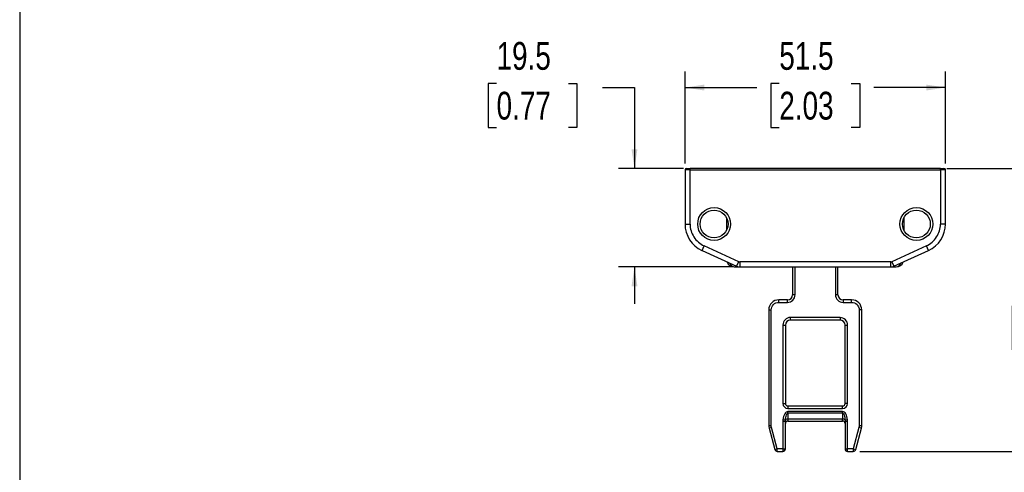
# Model space of a CAD drawing. Header units: millimetres. Extents: x 0 to 559, y 0 to 432.
# Tile 2 of 23: x 0 to 195, y 140 to 229. Entities that reach past the tile are written whole.
import ezdxf

# ---------------------------------------------------------------- set-up
doc = ezdxf.new("R2010")
doc.units = ezdxf.units.MM
doc.layers.add('DIMENSIONS', color=140, linetype='Continuous', lineweight=25)
doc.styles.add('SLDTEXTSTYLE0', font='TXT', dxfattribs={"width": 0.75})
doc.dimstyles.new('SLDDIMSTYLE0', dxfattribs={"dimtxt": 5.5, "dimasz": 3.81, "dimexe": 0, "dimexo": 0.0625, "dimgap": 1.375, "dimtad": 0, "dimtih": 1, "dimtoh": 1, "dimdec": 1, "dimrnd": 1e-09, "dimzin": 4, "dimdsep": 46, "dimtxsty": 'SLDTEXTSTYLE0', "dimsah": 1, "dimcen": 0.09, "dimadec": 0, "dimazin": 1, "dimtfac": 1, "dimtdec": 1, "dimtofl": 0, "dimtmove": 0, "dimatfit": 3, "dimfxl": 0, "dimfrac": 2, "dimtolj": 1, "dimtzin": 12, "dimarcsym": 0})
doc.dimstyles.new('SLDDIMSTYLE1', dxfattribs={"dimtxt": 5.5, "dimasz": 3.81, "dimexe": 0, "dimexo": 0.0625, "dimgap": 1.375, "dimtad": 0, "dimtih": 1, "dimtoh": 1, "dimdec": 1, "dimrnd": 1e-09, "dimzin": 12, "dimdsep": 46, "dimtxsty": 'SLDTEXTSTYLE0', "dimsah": 1, "dimcen": 0.09, "dimadec": 0, "dimazin": 3, "dimtfac": 1, "dimtdec": 1, "dimtmove": 0, "dimatfit": 0, "dimfxl": 0, "dimfrac": 2, "dimtolj": 1, "dimtzin": 12, "dimarcsym": 0})
doc.dimstyles.new('SLDDIMSTYLE5', dxfattribs={"dimtxt": 5.5, "dimasz": 3.81, "dimexe": 0, "dimexo": 0.0625, "dimgap": 1.375, "dimtad": 0, "dimtih": 1, "dimtoh": 1, "dimdec": 1, "dimrnd": 1e-09, "dimzin": 12, "dimdsep": 46, "dimtxsty": 'SLDTEXTSTYLE0', "dimsah": 1, "dimcen": 0.09, "dimadec": 0, "dimazin": 3, "dimtfac": 1, "dimtdec": 1, "dimtofl": 0, "dimtmove": 0, "dimatfit": 3, "dimfxl": 0, "dimfrac": 2, "dimtolj": 1, "dimtzin": 12, "dimarcsym": 0})

# ---------------------------------------------------------------- blocks, each defined once
blk = doc.blocks.new('_D_17')
at = {"layer": 'DIMENSIONS'}
for p, q in [((183.34, 199.69), (208.25, 199.69)), ((205.07, 199.69), (205.07, 180.73)), ((197.96, 172.5), (196.29, 172.5)), ((196.29, 172.5), (196.29, 163.77)), ((212.19, 172.5), (213.86, 172.5)), ((213.86, 172.5), (213.86, 163.77)), ((196.29, 163.77), (197.96, 163.77)), ((213.86, 163.77), (212.19, 163.77)), ((205.07, 143.69), (205.07, 162.65)), ((166.11, 143.69), (208.25, 143.69))]:
    blk.add_line(p, q, dxfattribs=at)
for points in [[(205.07, 199.69), (204.49, 195.88), (205.66, 195.88)], [(205.07, 143.69), (205.66, 147.5), (204.49, 147.5)]]:
    blk.add_solid(points, dxfattribs=at)
at = {"layer": 'DIMENSIONS', "char_height": 5.5, "attachment_point": 1, "style": 'SLDTEXTSTYLE0'}
for s, insert in [('56.0', (197.96, 180.71)), ('2.20', (197.96, 170.86))]:
    blk.add_mtext(s, dxfattribs=dict(at, insert=insert))
blk = doc.blocks.new('_D_18')
at = {"layer": 'DIMENSIONS'}
for p, q in [((131.57, 200.66), (131.57, 218.87)), ((183.07, 200.66), (183.07, 218.87)), ((150.21, 216.51), (148.54, 216.51)), ((148.54, 216.51), (148.54, 207.77)), ((164.43, 216.51), (166.11, 216.51)), ((166.11, 216.51), (166.11, 207.77)), ((131.57, 215.7), (145.74, 215.7)), ((183.07, 215.7), (168.9, 215.7)), ((148.54, 207.77), (150.21, 207.77)), ((166.11, 207.77), (164.43, 207.77))]:
    blk.add_line(p, q, dxfattribs=at)
for points in [[(131.57, 215.7), (135.38, 215.11), (135.38, 216.28)], [(183.07, 215.7), (179.26, 216.28), (179.26, 215.11)]]:
    blk.add_solid(points, dxfattribs=at)
at = {"layer": 'DIMENSIONS', "char_height": 5.5, "attachment_point": 1, "style": 'SLDTEXTSTYLE0'}
for s, insert in [('51.5', (150.21, 224.71)), ('2.03', (150.21, 214.86))]:
    blk.add_mtext(s, dxfattribs=dict(at, insert=insert))
blk = doc.blocks.new('_D_19')
at = {"layer": 'DIMENSIONS'}
for p, q in [((94.3, 216.51), (92.62, 216.51)), ((92.62, 216.51), (92.62, 207.77)), ((108.52, 216.51), (110.2, 216.51)), ((110.2, 216.51), (110.2, 207.77)), ((115.22, 215.7), (121.57, 215.7)), ((121.57, 215.7), (121.57, 199.69)), ((92.62, 207.77), (94.3, 207.77)), ((110.2, 207.77), (108.52, 207.77)), ((131.3, 199.69), (118.4, 199.69)), ((141.13, 180.19), (118.4, 180.19)), ((121.57, 180.19), (121.57, 172.87))]:
    blk.add_line(p, q, dxfattribs=at)
for points in [[(121.57, 199.69), (122.16, 203.5), (120.99, 203.5)], [(121.57, 180.19), (120.99, 176.38), (122.16, 176.38)]]:
    blk.add_solid(points, dxfattribs=at)
at = {"layer": 'DIMENSIONS', "char_height": 5.5, "attachment_point": 1, "style": 'SLDTEXTSTYLE0'}
for s, insert in [('19.5', (94.3, 224.71)), ('0.77', (94.3, 214.86))]:
    blk.add_mtext(s, dxfattribs=dict(at, insert=insert))

msp = doc.modelspace()

# ---------------------------------------------------------------- linework, layer by layer
at = {"color": 7, "linetype": 'Continuous'}
msp.add_line((0, 431.8), (0, 0), dxfattribs=at)
for p, q in [((132.57, 199.39), (131.57, 199.39)), ((131.57, 199.39), (131.57, 188.69)), ((132.57, 199.39), (132.57, 199.69)), ((182.07, 199.69), (132.57, 199.69)), ((132.57, 188.69), (132.57, 199.39)), ((132.57, 199.39), (182.07, 199.39)), ((182.07, 199.39), (182.07, 199.69)), ((182.07, 199.39), (182.07, 188.69)), ((183.07, 199.39), (182.07, 199.39)), ((183.07, 188.69), (183.07, 199.39)), ((139.82, 187.55), (139.82, 189.84)), ((174.82, 189.84), (174.82, 187.55)), ((131.57, 188.69), (132.57, 188.69)), ((183.07, 188.69), (182.07, 188.69)), ((134.93, 183.46), (135.35, 184.37)), ((134.93, 183.46), (141.78, 180.33)), ((142.19, 181.24), (135.35, 184.37)), ((179.3, 184.37), (172.45, 181.24)), ((172.87, 180.33), (179.72, 183.46)), ((179.72, 183.46), (179.3, 184.37)), ((141.78, 180.33), (142.19, 181.24)), ((172.25, 181.19), (142.4, 181.19)), ((142.4, 181.19), (142.4, 180.19)), ((172.25, 180.19), (172.25, 181.19)), ((172.45, 181.24), (172.87, 180.33)), ((141.32, 180.19), (142.4, 180.19)), ((142.4, 180.19), (172.25, 180.19)), ((152.82, 180.19), (152.82, 174.69)), ((153.32, 174.69), (153.32, 180.19)), ((161.32, 180.19), (161.32, 174.69)), ((161.82, 174.69), (161.82, 180.19)), ((172.25, 180.19), (173.32, 180.19)), ((150.12, 173.19), (150.12, 173.69)), ((151.82, 173.69), (150.12, 173.69)), ((151.82, 173.19), (151.82, 173.69)), ((153.32, 174.69), (152.82, 174.69)), ((161.82, 174.69), (161.32, 174.69)), ((162.82, 173.69), (162.82, 173.19)), ((164.52, 173.69), (162.82, 173.69)), ((164.52, 173.19), (164.52, 173.69)), ((148.12, 171.69), (148.12, 148.81)), ((148.12, 171.69), (148.62, 171.69)), ((148.62, 148.81), (148.62, 171.69)), ((150.12, 173.19), (151.82, 173.19)), ((162.82, 173.19), (164.52, 173.19)), ((166.02, 171.69), (166.02, 148.81)), ((166.52, 171.69), (166.02, 171.69)), ((166.52, 148.81), (166.52, 171.69)), ((162.22, 170.19), (152.42, 170.19)), ((152.42, 169.69), (152.42, 170.19)), ((162.22, 169.69), (152.42, 169.69)), ((162.22, 170.19), (162.22, 169.69)), ((150.92, 168.69), (150.92, 153.19)), ((150.92, 168.69), (151.42, 168.69)), ((151.42, 168.69), (151.42, 153.19)), ((163.22, 153.19), (163.22, 168.69)), ((163.22, 168.69), (163.72, 168.69)), ((163.72, 153.19), (163.72, 168.69)), ((150.92, 153.19), (151.42, 153.19)), ((151.92, 152.69), (151.92, 152.19)), ((151.92, 152.69), (162.72, 152.69)), ((151.92, 152.19), (162.72, 152.19)), ((162.72, 152.19), (162.72, 152.69)), ((163.72, 153.19), (163.22, 153.19)), ((151.43, 149.89), (150.94, 149.94)), ((162.72, 151.56), (151.92, 151.56)), ((151.92, 151.31), (151.92, 151.56)), ((151.92, 151.31), (151.92, 150.09)), ((151.92, 151.31), (162.72, 151.31)), ((162.72, 150.09), (151.92, 150.09)), ((151.92, 150.09), (151.92, 149.69)), ((162.72, 151.31), (162.72, 151.56)), ((162.72, 151.31), (162.72, 150.09)), ((162.72, 149.69), (162.72, 150.09)), ((163.7, 149.94), (163.21, 149.89)), ((148.12, 148.81), (148.62, 148.81)), ((148.67, 148.42), (148.19, 148.29)), ((148.19, 148.29), (149.32, 144.06)), ((149.81, 144.19), (148.67, 148.42)), ((150.92, 149.62), (150.92, 144.19)), ((151.42, 149.62), (150.92, 149.62)), ((151.42, 144.19), (151.42, 149.62)), ((151.92, 149.69), (162.72, 149.69)), ((163.22, 149.62), (163.22, 144.19)), ((163.72, 149.62), (163.22, 149.62)), ((163.72, 144.19), (163.72, 149.62)), ((165.97, 148.42), (164.84, 144.19)), ((165.32, 144.06), (166.45, 148.29)), ((166.45, 148.29), (165.97, 148.42)), ((166.02, 148.81), (166.52, 148.81)), ((149.32, 144.06), (149.81, 144.19)), ((150.92, 144.19), (149.81, 144.19)), ((149.81, 143.69), (149.81, 144.19)), ((150.92, 144.19), (151.42, 144.19)), ((150.92, 144.19), (150.92, 143.69)), ((163.22, 144.19), (163.72, 144.19)), ((164.84, 144.19), (163.72, 144.19)), ((163.72, 143.69), (163.72, 144.19)), ((164.84, 144.19), (165.32, 144.06)), ((164.84, 144.19), (164.84, 143.69)), ((149.81, 143.69), (150.92, 143.69)), ((163.72, 143.69), (164.84, 143.69))]:
    msp.add_line(p, q)
for centre in [(137.32, 188.69), (177.32, 188.69)]:
    msp.add_circle(centre, 2.75)
for centre, radius, start, end in [((131.87, 199.39), 0.3, 90, 180), ((182.77, 199.39), 0.3, 0, 90), ((137.32, 188.69), 5.75, 180, 245.3914), ((177.32, 188.69), 5.75, 294.6086, 0), ((141.32, 181.69), 1.5, 199.896, 270), ((173.32, 181.69), 1.5, 270, 340.104), ((141.44, 181.28), 1.09, 196.9881, 263.6841), ((142.4, 181.69), 1.5, 245.3914, 270), ((172.25, 181.69), 1.5, 270, 294.6086), ((173.2, 181.28), 1.09, 276.3159, 343.0119), ((150.12, 171.69), 2, 90, 180), ((151.82, 174.69), 1, 270, 0), ((162.82, 174.69), 1, 180, 270), ((164.52, 171.69), 2, 0, 90), ((152.42, 168.69), 1, 90, 180), ((162.22, 168.69), 1, 0, 90), ((151.92, 153.19), 0.5, 180, 270), ((162.72, 153.19), 0.5, 270, 0), ((151.85, 149.57), 0.53, 82.377, 142.4853), ((162.79, 149.57), 0.53, 37.5147, 97.623), ((150.12, 148.81), 2, 180, 195), ((151.92, 149.19), 0.5, 90, 180), ((162.72, 149.19), 0.5, 0, 90), ((164.52, 148.81), 2, 345, 0), ((150.92, 144.19), 0.5, 270, 0), ((163.72, 144.19), 0.5, 180, 270), ((149.81, 144.19), 0.5, 195, 270), ((164.84, 144.19), 0.5, 270, 345)]:
    msp.add_arc(centre, radius, start, end)
for points in [[(131.87, 199.69), (131.87, 199.69), (132.19, 199.69), (132.57, 199.69)], [(182.07, 199.69), (182.46, 199.69), (182.77, 199.69), (182.77, 199.69)], [(142.19, 181.24), (142.26, 181.21), (142.33, 181.19), (142.4, 181.19)], [(172.25, 181.19), (172.32, 181.19), (172.39, 181.21), (172.45, 181.24)], [(161.32, 174.69), (161.32, 173.86), (162, 173.19), (162.82, 173.19)], [(164.52, 173.19), (165.35, 173.19), (166.02, 172.52), (166.02, 171.69)], [(163.72, 168.69), (163.72, 169.52), (163.05, 170.19), (162.22, 170.19)], [(150.92, 153.19), (150.92, 152.64), (151.37, 152.19), (151.92, 152.19)], [(162.72, 152.19), (163.27, 152.19), (163.72, 152.64), (163.72, 153.19)], [(150.94, 149.94), (150.93, 149.83), (150.92, 149.72), (150.92, 149.62)], [(163.72, 149.62), (163.72, 149.72), (163.72, 149.83), (163.7, 149.94)], [(148.67, 148.42), (148.64, 148.55), (148.62, 148.68), (148.62, 148.81)], [(151.42, 149.62), (151.42, 149.7), (151.43, 149.79), (151.43, 149.89)], [(163.21, 149.89), (163.22, 149.79), (163.22, 149.7), (163.22, 149.62)], [(166.02, 148.81), (166.02, 148.68), (166.01, 148.55), (165.97, 148.42)]]:
    msp.add_open_spline(points, degree=3)
for points, knots in [([(134.07, 188.69), (134.07, 190.49), (135.53, 191.94), (139.12, 191.94), (140.57, 190.49), (140.57, 188.69)], [0, 0, 0, 0, 0.5, 0.5, 1, 1, 1, 1]), ([(174.07, 188.69), (174.07, 190.49), (175.53, 191.94), (179.12, 191.94), (180.57, 190.49), (180.57, 188.69)], [0, 0, 0, 0, 0.5, 0.5, 1, 1, 1, 1]), ([(132.57, 188.69), (132.57, 187.78), (132.83, 186.89), (133.82, 185.36), (134.52, 184.75), (135.35, 184.37)], [0, 0, 0, 0, 0.5, 0.5, 1, 1, 1, 1]), ([(140.57, 188.69), (140.57, 186.9), (139.12, 185.44), (135.53, 185.44), (134.07, 186.9), (134.07, 188.69)], [0, 0, 0, 0, 0.5, 0.5, 1, 1, 1, 1]), ([(180.57, 188.69), (180.57, 186.9), (179.12, 185.44), (175.53, 185.44), (174.07, 186.9), (174.07, 188.69)], [0, 0, 0, 0, 0.5, 0.5, 1, 1, 1, 1]), ([(179.3, 184.37), (180.13, 184.75), (180.83, 185.36), (181.81, 186.89), (182.07, 187.78), (182.07, 188.69)], [0, 0, 0, 0, 0.5, 0.5, 1, 1, 1, 1]), ([(151.82, 173.19), (152.22, 173.19), (152.6, 173.35), (153.17, 173.91), (153.32, 174.29), (153.32, 174.69)], [0, 0, 0, 0, 0.5, 0.5, 1, 1, 1, 1]), ([(148.62, 171.69), (148.62, 172.09), (148.78, 172.47), (149.34, 173.03), (149.73, 173.19), (150.12, 173.19)], [0, 0, 0, 0, 0.5, 0.5, 1, 1, 1, 1]), ([(152.42, 170.19), (152.03, 170.19), (151.64, 170.03), (151.08, 169.47), (150.92, 169.09), (150.92, 168.69)], [0, 0, 0, 0, 0.5, 0.5, 1, 1, 1, 1]), ([(151.92, 151.56), (151.81, 151.56), (151.69, 151.52), (151.48, 151.36), (151.38, 151.25), (151.11, 150.81), (150.98, 150.39), (150.94, 149.94)], [0, 0, 0, 0, 0.25, 0.25, 0.5, 0.5, 1, 1, 1, 1]), ([(151.43, 149.89), (151.45, 150.29), (151.52, 150.65), (151.69, 151.16), (151.81, 151.31), (151.92, 151.31)], [0, 0, 0, 0, 0.5, 0.5, 1, 1, 1, 1]), ([(163.7, 149.94), (163.66, 150.39), (163.54, 150.81), (163.27, 151.25), (163.17, 151.36), (162.95, 151.52), (162.84, 151.56), (162.72, 151.56)], [0, 0, 0, 0, 0.5, 0.5, 0.75, 0.75, 1, 1, 1, 1]), ([(162.72, 151.31), (162.84, 151.31), (162.95, 151.16), (163.13, 150.65), (163.19, 150.29), (163.21, 149.89)], [0, 0, 0, 0, 0.5, 0.5, 1, 1, 1, 1])]:
    msp.add_open_spline(points, degree=3, knots=knots)

# ---------------------------------------------------------------- dimensions: what is measured, and where the dimension line sits
at = {"layer": 'DIMENSIONS'}
for base, p1, p2, dimstyle, picture, middle in [((121.57, 199.69), (142.4, 180.19), (132.57, 199.69), 'SLDDIMSTYLE1', '_D_19', (121.57, 215.7)), ((205.07, 199.69), (164.84, 143.69), (182.07, 199.69), 'SLDDIMSTYLE0', '_D_17', (205.07, 171.69))]:
    dim = msp.add_linear_dim(base=base, p1=p1, p2=p2, angle=90, dimstyle=dimstyle, dxfattribs=at)
    dim.commit()
    dim.dimension.update_dxf_attribs({"geometry": picture, "text_midpoint": middle, "dimtype": 160})
dim = msp.add_linear_dim(base=(131.57, 215.7), p1=(183.07, 199.39), p2=(131.57, 199.39), dimstyle='SLDDIMSTYLE5', dxfattribs=at)
dim.commit()
dim.dimension.update_dxf_attribs({"geometry": '_D_18', "text_midpoint": (157.32, 215.7), "dimtype": 160})

doc.saveas('drawing.dxf')
